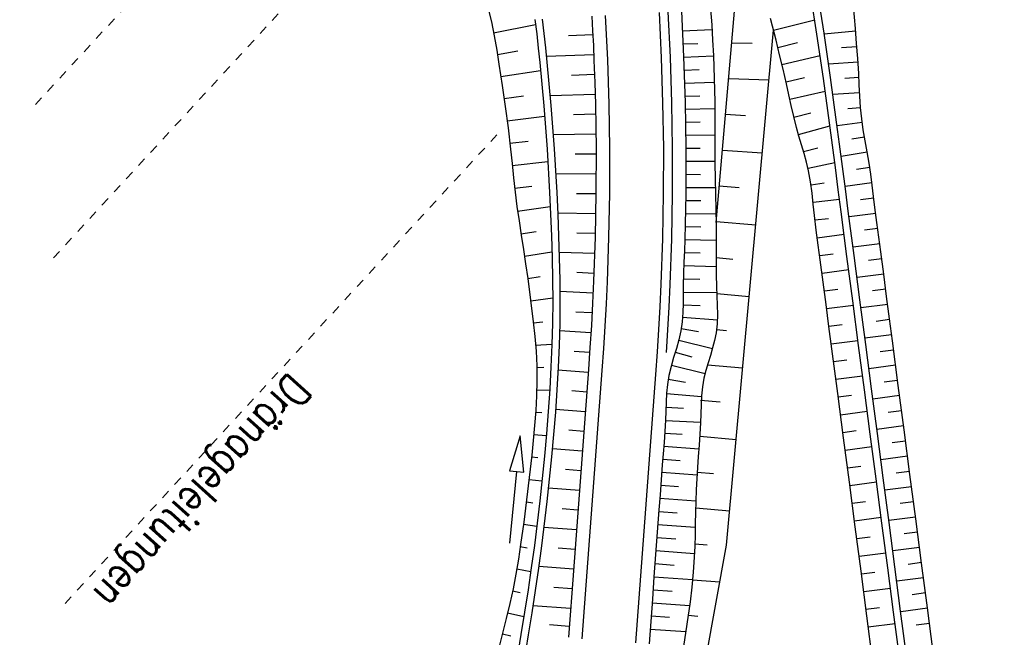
# Model space of a CAD drawing. Extents: x 446577 to 447216, y 443659 to 444842.
# Tile 153 of 177: x 446690 to 446745, y 444529 to 444564. Entities that reach past the tile are written whole.
import ezdxf

# ---------------------------------------------------------------- set-up
doc = ezdxf.new("R2010")
doc.units = 0
doc.header["$LTSCALE"] = 2
doc.header["$MEASUREMENT"] = 0
doc.linetypes.add('ACAD_ISO03W100', pattern=[0.5, 0.25, -0.25])
doc.linetypes.add('AUSGEZOGEN', pattern=[0])
for name, color, linetype in [('Bestand', 8, 'CONTINUOUS'), ('DB-Regenrückhaltebecken_Vorflutgra', 15, 'CONTINUOUS'), ('DB-vorhandene_Dränagen', 15, 'CONTINUOUS'), ('DB-Wegböschungen', 15, 'CONTINUOUS'), ('DB-Wege', 15, 'CONTINUOUS'), ('FBRTOP', 250, 'AUSGEZOGEN'), ('MULDE', 250, 'AUSGEZOGEN')]:
    doc.layers.add(name, color=color, linetype=linetype)
doc.styles.add('ROMANS', font='romans.shx', dxfattribs={"width": 0.8})

msp = doc.modelspace()

# ---------------------------------------------------------------- linework, layer by layer
at = {"layer": 'Bestand', "color": 253, "linetype": 'Continuous'}
for p, q in [((446729.455, 444562.291), (446730.582, 444562.274)), ((446729.281, 444560.299), (446731.523, 444560.222)), ((446729.107, 444558.306), (446730.222, 444558.247)), ((446728.933, 444556.314), (446731.151, 444556.152)), ((446728.759, 444554.321), (446729.863, 444554.225)), ((446728.586, 444552.329), (446730.785, 444552.137)), ((446728.584, 444550.322), (446729.508, 444550.241)), ((446728.617, 444548.311), (446730.422, 444548.154)), ((446728.603, 444546.305), (446729.152, 444546.257)), ((446728.099, 444544.341), (446730.058, 444544.171)), ((446727.716, 444542.367), (446728.797, 444542.274)), ((446727.665, 444540.364), (446729.695, 444540.19)), ((446727.53, 444538.368), (446728.441, 444538.29)), ((446727.443, 444536.368), (446729.332, 444536.207))]:
    msp.add_line(p, q, dxfattribs=at)
at = {"layer": 'Bestand', "linetype": 'Continuous'}
for p, q in [((446727.396, 444534.365), (446728.082, 444534.307)), ((446727.266, 444532.369), (446728.786, 444532.241)), ((446727.026, 444530.383), (446727.56, 444530.338))]:
    msp.add_line(p, q, dxfattribs=at)
at = {"layer": 'Bestand', "color": 253, "linetype": 'Continuous'}
for points in [[(446728.581, 444552.282), (446729.645, 444564.472)], [(446725.21, 444512.472), (446729.157, 444534.293), (446731.776, 444562.999)]]:
    msp.add_lwpolyline(points, dxfattribs=at)
at = {"layer": 'DB-Regenrückhaltebecken_Vorflutgra', "linetype": 'Continuous'}
for p, q in [((446734.197, 444562.769), (446733.819, 444565.239)), ((446734.593, 444562.828), (446734.214, 444565.301)), ((446736.34, 444563.089), (446736.231, 444564.345)), ((446731.917, 444562.429), (446731.617, 444563.638)), ((446731.777, 444562.994), (446734.077, 444563.568)), ((446736.353, 444562.93), (446734.6, 444562.781)), ((446736.409, 444562.252), (446736.34, 444563.089)), ((446732.117, 444561.623), (446731.917, 444562.429)), ((446734.556, 444560.297), (446734.197, 444562.769)), ((446734.953, 444560.353), (446734.593, 444562.828)), ((446732.016, 444562.032), (446733.121, 444562.304)), ((446736.423, 444562.073), (446735.573, 444562.007)), ((446736.472, 444561.414), (446736.409, 444562.252)), ((446732.312, 444560.816), (446732.117, 444561.623)), ((446732.25, 444561.074), (446734.372, 444561.581)), ((446736.523, 444560.575), (446736.472, 444561.414)), ((446732.498, 444560.006), (446732.312, 444560.816)), ((446736.485, 444561.209), (446734.845, 444561.106)), ((446732.474, 444560.113), (446733.495, 444560.349)), ((446734.896, 444557.822), (446734.556, 444560.297)), ((446735.293, 444557.875), (446734.953, 444560.353)), ((446736.534, 444560.352), (446735.749, 444560.308)), ((446736.553, 444559.945), (446736.523, 444560.575)), ((446732.631, 444559.397), (446732.498, 444560.006)), ((446732.687, 444559.141), (446734.654, 444559.597)), ((446736.584, 444559.315), (446736.553, 444559.945)), ((446732.764, 444558.788), (446732.631, 444559.397)), ((446736.574, 444559.505), (446735.084, 444559.41)), ((446736.626, 444558.687), (446736.584, 444559.315)), ((446732.904, 444558.181), (446732.764, 444558.788)), ((446736.627, 444558.673), (446735.915, 444558.608)), ((446736.688, 444558.061), (446736.626, 444558.687)), ((446733.059, 444557.577), (446732.904, 444558.181)), ((446732.911, 444558.154), (446733.849, 444558.39)), ((446736.777, 444557.441), (446736.688, 444558.061)), ((446733.197, 444557.091), (446733.059, 444557.577)), ((446733.173, 444557.175), (446734.918, 444557.657)), ((446735.06, 444556.583), (446734.896, 444557.822)), ((446735.456, 444556.635), (446735.293, 444557.875)), ((446736.715, 444557.854), (446735.32, 444557.668)), ((446736.884, 444556.824), (446736.777, 444557.441)), ((446733.343, 444556.608), (446733.197, 444557.091)), ((446736.847, 444557.031), (446736.141, 444556.917)), ((446733.486, 444556.124), (446733.343, 444556.608)), ((446733.456, 444556.225), (446734.253, 444556.441)), ((446735.221, 444555.343), (446735.06, 444556.583)), ((446735.618, 444555.395), (446735.456, 444556.635)), ((446736.997, 444556.207), (446736.884, 444556.824)), ((446733.619, 444555.638), (446733.486, 444556.124)), ((446736.999, 444556.197), (446735.546, 444555.949)), ((446737.105, 444555.59), (446736.997, 444556.207)), ((446733.734, 444555.149), (446733.619, 444555.638)), ((446733.7, 444555.302), (446735.185, 444555.622)), ((446735.383, 444554.104), (446735.221, 444555.343)), ((446735.78, 444554.156), (446735.618, 444555.395)), ((446737.144, 444555.344), (446736.4, 444555.229)), ((446737.199, 444554.972), (446737.105, 444555.59)), ((446733.844, 444554.535), (446733.734, 444555.149)), ((446737.28, 444554.352), (446737.199, 444554.972)), ((446733.926, 444553.916), (446733.844, 444554.535)), ((446733.868, 444554.37), (446734.594, 444554.481)), ((446735.546, 444552.865), (446735.383, 444554.104)), ((446737.263, 444554.484), (446735.764, 444554.282)), ((446735.942, 444552.916), (446735.78, 444554.156)), ((446737.355, 444553.732), (446737.28, 444554.352)), ((446733.993, 444553.293), (446733.926, 444553.916)), ((446733.981, 444553.408), (446735.452, 444553.581)), ((446737.367, 444553.631), (446736.62, 444553.536)), ((446737.43, 444553.111), (446737.355, 444553.732)), ((446734.058, 444552.67), (446733.993, 444553.293)), ((446737.534, 444552.284), (446737.43, 444553.111)), ((446734.158, 444551.842), (446734.058, 444552.67)), ((446734.087, 444552.419), (446734.834, 444552.507)), ((446735.87, 444550.386), (446735.546, 444552.865)), ((446736.267, 444550.438), (446735.942, 444552.916)), ((446737.47, 444552.784), (446735.984, 444552.595)), ((446737.579, 444551.94), (446736.837, 444551.843)), ((446737.643, 444551.458), (446737.534, 444552.284)), ((446734.269, 444551.016), (446734.158, 444551.842)), ((446734.213, 444551.426), (446735.709, 444551.616)), ((446737.754, 444550.632), (446737.643, 444551.458)), ((446734.383, 444550.191), (446734.269, 444551.016)), ((446737.692, 444551.094), (446736.206, 444550.9)), ((446734.349, 444550.438), (446735.093, 444550.536)), ((446736.194, 444547.907), (446735.87, 444550.386)), ((446736.591, 444547.959), (446736.267, 444550.438)), ((446737.917, 444549.393), (446737.754, 444550.632)), ((446734.547, 444548.952), (446734.383, 444550.191)), ((446737.805, 444550.248), (446737.061, 444550.151)), ((446734.481, 444549.453), (446735.967, 444549.647)), ((446737.916, 444549.401), (446736.428, 444549.207)), ((446738.078, 444548.153), (446737.917, 444549.393)), ((446734.707, 444547.712), (446734.547, 444548.952)), ((446734.61, 444548.467), (446735.353, 444548.564)), ((446738.026, 444548.555), (446737.282, 444548.458)), ((446738.24, 444546.914), (446738.078, 444548.153)), ((446734.868, 444546.473), (446734.707, 444547.712)), ((446734.737, 444547.481), (446736.224, 444547.675)), ((446736.518, 444545.428), (446736.194, 444547.907)), ((446736.915, 444545.48), (446736.591, 444547.959)), ((446738.136, 444547.709), (446736.649, 444547.514)), ((446734.866, 444546.495), (446735.609, 444546.592)), ((446735.031, 444545.233), (446734.868, 444546.473)), ((446738.247, 444546.862), (446737.503, 444546.765)), ((446738.402, 444545.674), (446738.24, 444546.914)), ((446738.358, 444546.016), (446736.87, 444545.821)), ((446734.995, 444545.509), (446736.482, 444545.703)), ((446736.843, 444542.949), (446736.518, 444545.428)), ((446737.239, 444543.001), (446736.915, 444545.48)), ((446738.727, 444543.195), (446738.402, 444545.674)), ((446735.193, 444543.994), (446735.031, 444545.233)), ((446738.468, 444545.169), (446737.725, 444545.072)), ((446735.124, 444544.523), (446735.868, 444544.62)), ((446738.579, 444544.323), (446737.092, 444544.128)), ((446735.355, 444542.754), (446735.193, 444543.994)), ((446735.253, 444543.537), (446736.74, 444543.731)), ((446738.69, 444543.477), (446737.946, 444543.379)), ((446739.051, 444540.717), (446738.727, 444543.195)), ((446735.68, 444540.276), (446735.355, 444542.754)), ((446735.382, 444542.551), (446736.126, 444542.648)), ((446737.167, 444540.47), (446736.843, 444542.949)), ((446737.563, 444540.522), (446737.239, 444543.001)), ((446738.8, 444542.63), (446737.313, 444542.436)), ((446735.511, 444541.565), (446736.998, 444541.76)), ((446738.911, 444541.784), (446738.168, 444541.687)), ((446739.022, 444540.937), (446737.535, 444540.743)), ((446735.64, 444540.579), (446736.383, 444540.676)), ((446737.491, 444537.991), (446737.167, 444540.47)), ((446737.888, 444538.043), (446737.563, 444540.522)), ((446739.375, 444538.238), (446739.051, 444540.717)), ((446736.004, 444537.797), (446735.68, 444540.276)), ((446739.133, 444540.091), (446738.389, 444539.994)), ((446735.769, 444539.593), (446737.256, 444539.788)), ((446739.243, 444539.245), (446737.756, 444539.05)), ((446735.898, 444538.607), (446736.641, 444538.704)), ((446739.354, 444538.398), (446738.61, 444538.301)), ((446739.699, 444535.759), (446739.375, 444538.238)), ((446736.328, 444535.318), (446736.004, 444537.797)), ((446736.027, 444537.621), (446737.514, 444537.816)), ((446737.815, 444535.512), (446737.491, 444537.991)), ((446738.212, 444535.564), (446737.888, 444538.043)), ((446739.465, 444537.552), (446737.977, 444537.357)), ((446736.156, 444536.635), (446736.899, 444536.733)), ((446739.575, 444536.705), (446738.832, 444536.608)), ((446736.285, 444535.649), (446737.772, 444535.844)), ((446738.14, 444533.033), (446737.815, 444535.512)), ((446739.686, 444535.859), (446738.199, 444535.665)), ((446738.536, 444533.085), (446738.212, 444535.564)), ((446740.023, 444533.28), (446739.699, 444535.759)), ((446736.652, 444532.839), (446736.328, 444535.318)), ((446739.797, 444535.013), (446739.053, 444534.915)), ((446736.414, 444534.663), (446737.157, 444534.761)), ((446736.542, 444533.677), (446738.03, 444533.872)), ((446739.908, 444534.166), (446738.42, 444533.972)), ((446740.018, 444533.32), (446739.275, 444533.223)), ((446740.348, 444530.801), (446740.023, 444533.28)), ((446736.976, 444530.36), (446736.652, 444532.839)), ((446736.671, 444532.692), (446737.415, 444532.789)), ((446738.464, 444530.555), (446738.14, 444533.033)), ((446738.86, 444530.606), (446738.536, 444533.085)), ((446740.129, 444532.473), (446738.642, 444532.279)), ((446736.8, 444531.706), (446738.288, 444531.9)), ((446740.24, 444531.627), (446739.496, 444531.53)), ((446736.929, 444530.72), (446737.673, 444530.817)), ((446738.788, 444528.076), (446738.464, 444530.555)), ((446739.185, 444528.128), (446738.86, 444530.606)), ((446740.35, 444530.781), (446738.863, 444530.586)), ((446740.672, 444528.322), (446740.348, 444530.801)), ((446737.301, 444527.881), (446736.976, 444530.36)), ((446737.058, 444529.734), (446738.546, 444529.928)), ((446740.461, 444529.934), (446739.717, 444529.837))]:
    msp.add_line(p, q, dxfattribs=at)
at = {"layer": 'DB-vorhandene_Dränagen', "linetype": 'ACAD_ISO03W100'}
for p, q in [((446690.664, 444558.85), (446714.797, 444585.06)), ((446691.664, 444550.299), (446715.797, 444576.509)), ((446692.322, 444531.047), (446716.455, 444557.258))]:
    msp.add_line(p, q, dxfattribs=at)
at = {"layer": 'DB-Wegböschungen', "linetype": 'Continuous'}
for p, q in [((446715.928, 444564.035), (446716.063, 444563.452)), ((446726.648, 444564.055), (446726.771, 444561.512)), ((446728.273, 444564.147), (446728.334, 444563.291)), ((446716.063, 444563.452), (446716.22, 444562.671)), ((446718.492, 444563.59), (446718.588, 444562.791)), ((446718.891, 444563.613), (446718.987, 444562.812)), ((446721.656, 444563.771), (446721.704, 444562.952)), ((446716.185, 444562.855), (446718.526, 444563.318)), ((446721.704, 444562.952), (446721.743, 444562.132)), ((446726.706, 444562.95), (446728.351, 444563.028)), ((446728.334, 444563.291), (446728.388, 444562.435)), ((446716.22, 444562.671), (446716.358, 444561.886)), ((446718.588, 444562.791), (446718.674, 444561.991)), ((446718.987, 444562.812), (446719.074, 444562.009)), ((446721.715, 444562.738), (446720.363, 444562.67)), ((446728.388, 444562.435), (446728.434, 444561.579)), ((446716.358, 444561.886), (446716.484, 444561.098)), ((446716.397, 444561.646), (446717.534, 444561.836)), ((446718.674, 444561.991), (446718.755, 444561.19)), ((446719.074, 444562.009), (446719.155, 444561.206)), ((446721.743, 444562.132), (446721.775, 444561.311)), ((446726.741, 444562.224), (446727.569, 444562.26)), ((446721.763, 444561.627), (446719.124, 444561.519)), ((446721.775, 444561.311), (446721.819, 444560.08)), ((446726.771, 444561.512), (446726.853, 444558.967)), ((446726.772, 444561.497), (446728.434, 444561.564)), ((446728.434, 444561.579), (446728.481, 444560.293)), ((446716.484, 444561.098), (446716.665, 444559.915)), ((446716.59, 444560.415), (446718.798, 444560.75)), ((446718.755, 444561.19), (446718.871, 444559.986)), ((446719.155, 444561.206), (446719.271, 444559.999)), ((446726.799, 444560.77), (446727.632, 444560.801)), ((446721.804, 444560.519), (446720.517, 444560.475)), ((446728.481, 444560.293), (446728.504, 444559.006)), ((446716.665, 444559.915), (446716.836, 444558.732)), ((446718.871, 444559.986), (446718.979, 444558.782)), ((446719.271, 444559.999), (446719.379, 444558.791)), ((446721.819, 444560.08), (446721.854, 444558.85)), ((446726.823, 444560.043), (446728.486, 444560.099)), ((446716.773, 444559.178), (446717.845, 444559.328)), ((446721.839, 444559.412), (446719.331, 444559.342)), ((446726.843, 444559.318), (446727.671, 444559.341)), ((446716.836, 444558.732), (446716.993, 444557.545)), ((446718.979, 444558.782), (446719.076, 444557.576)), ((446719.379, 444558.791), (446719.476, 444557.582)), ((446721.854, 444558.85), (446721.878, 444557.619)), ((446726.853, 444558.967), (446726.877, 444557.695)), ((446726.861, 444558.591), (446728.506, 444558.63)), ((446728.504, 444559.006), (446728.507, 444558.148)), ((446716.943, 444557.94), (446719.026, 444558.205)), ((446721.866, 444558.304), (446720.644, 444558.278)), ((446728.507, 444558.148), (446728.505, 444557.29)), ((446716.993, 444557.545), (446717.131, 444556.355)), ((446719.076, 444557.576), (446719.162, 444556.369)), ((446719.476, 444557.582), (446719.562, 444556.372)), ((446721.878, 444557.619), (446721.891, 444556.388)), ((446726.874, 444557.866), (446727.69, 444557.88)), ((446726.877, 444557.695), (446726.891, 444556.422)), ((446721.883, 444557.197), (446719.506, 444557.162)), ((446726.885, 444557.142), (446728.505, 444557.159)), ((446728.505, 444557.29), (446728.506, 444556.433)), ((446717.093, 444556.698), (446718.108, 444556.815)), ((446717.131, 444556.355), (446717.212, 444555.559)), ((446719.162, 444556.369), (446719.305, 444553.95)), ((446719.562, 444556.372), (446719.705, 444553.946)), ((446721.891, 444556.388), (446721.888, 444553.925)), ((446726.891, 444556.422), (446726.894, 444555.149)), ((446726.891, 444556.417), (446727.699, 444556.42)), ((446728.506, 444556.433), (446728.514, 444555.575)), ((446721.892, 444556.089), (446720.737, 444556.08)), ((446717.212, 444555.559), (446717.291, 444554.764)), ((446717.223, 444555.446), (446719.208, 444555.666)), ((446726.894, 444555.69), (446728.513, 444555.69)), ((446728.514, 444555.575), (446728.53, 444554.718)), ((446717.291, 444554.764), (446717.379, 444553.969)), ((446721.894, 444554.977), (446719.649, 444554.984)), ((446726.894, 444555.149), (446726.887, 444553.876)), ((446726.893, 444554.962), (446727.709, 444554.959)), ((446728.53, 444554.718), (446728.549, 444553.86)), ((446717.354, 444554.181), (446718.317, 444554.297)), ((446726.89, 444554.234), (446728.54, 444554.224)), ((446717.379, 444553.969), (446717.484, 444553.169)), ((446719.305, 444553.95), (446719.361, 444552.739)), ((446719.705, 444553.946), (446719.761, 444552.732)), ((446721.887, 444553.869), (446720.797, 444553.88)), ((446721.888, 444553.925), (446721.843, 444551.463)), ((446726.887, 444553.876), (446726.879, 444553.027)), ((446728.549, 444553.86), (446728.568, 444553.001)), ((446717.484, 444553.169), (446717.601, 444552.37)), ((446717.52, 444552.912), (446719.342, 444553.162)), ((446726.879, 444553.027), (446726.865, 444552.178)), ((446726.884, 444553.51), (446727.721, 444553.499)), ((446719.361, 444552.739), (446719.408, 444551.527)), ((446721.871, 444552.762), (446719.758, 444552.799)), ((446719.761, 444552.732), (446719.808, 444551.517)), ((446726.876, 444552.782), (446728.573, 444552.754)), ((446728.568, 444553.001), (446728.584, 444552.142)), ((446717.601, 444552.37), (446717.724, 444551.572)), ((446726.865, 444552.178), (446726.841, 444551.331)), ((446726.862, 444552.058), (446727.724, 444552.038)), ((446728.584, 444552.142), (446728.59, 444551.284)), ((446717.712, 444551.652), (446718.553, 444551.778)), ((446717.724, 444551.572), (446717.849, 444550.769)), ((446719.408, 444551.527), (446719.445, 444550.314)), ((446719.808, 444551.517), (446719.844, 444550.3)), ((446721.847, 444551.655), (446720.824, 444551.68)), ((446721.843, 444551.463), (446721.757, 444549.002)), ((446726.841, 444551.331), (446726.816, 444550.696)), ((446726.841, 444551.333), (446728.59, 444551.282)), ((446728.59, 444551.284), (446728.586, 444550.641)), ((446717.849, 444550.769), (446717.971, 444549.965)), ((446717.905, 444550.403), (446719.436, 444550.632)), ((446719.445, 444550.314), (446719.47, 444549.101)), ((446721.816, 444550.548), (446719.836, 444550.612)), ((446719.844, 444550.3), (446719.87, 444549.084)), ((446726.816, 444550.696), (446726.789, 444550.06)), ((446726.812, 444550.609), (446727.699, 444550.577)), ((446728.586, 444550.641), (446728.582, 444549.998)), ((446717.971, 444549.965), (446718.087, 444549.16)), ((446726.789, 444550.06), (446726.766, 444549.424)), ((446726.782, 444549.877), (446728.581, 444549.817)), ((446728.582, 444549.998), (446728.583, 444549.353)), ((446718.087, 444549.161), (446718.776, 444549.257)), ((446721.775, 444549.441), (446720.818, 444549.48)), ((446726.766, 444549.424), (446726.753, 444548.786)), ((446728.583, 444549.353), (446728.599, 444548.707)), ((446718.087, 444549.16), (446718.247, 444547.95)), ((446719.47, 444549.101), (446719.48, 444547.886)), ((446719.87, 444549.084), (446719.879, 444547.866)), ((446721.757, 444549.002), (446721.699, 444547.772)), ((446726.753, 444548.786), (446726.75, 444548.274)), ((446726.759, 444549.136), (446727.673, 444549.117)), ((446728.599, 444548.707), (446728.622, 444548.187)), ((446718.251, 444547.919), (446719.479, 444548.072)), ((446721.727, 444548.339), (446719.877, 444548.421)), ((446726.75, 444548.274), (446726.747, 444547.762)), ((446726.751, 444548.4), (446728.613, 444548.374)), ((446728.622, 444548.187), (446728.646, 444547.667)), ((446718.247, 444547.95), (446718.39, 444546.737)), ((446719.48, 444547.886), (446719.469, 444546.672)), ((446719.879, 444547.866), (446719.869, 444546.648)), ((446721.699, 444547.772), (446721.63, 444546.543)), ((446726.747, 444547.762), (446726.732, 444547.252)), ((446726.746, 444547.684), (446727.696, 444547.656)), ((446728.646, 444547.667), (446728.656, 444547.149)), ((446721.67, 444547.233), (446720.774, 444547.28)), ((446726.732, 444547.252), (446726.694, 444546.745)), ((446726.716, 444547.007), (446728.65, 444546.845)), ((446728.656, 444547.149), (446728.64, 444546.635)), ((446718.39, 444546.737), (446718.477, 444545.923)), ((446718.397, 444546.676), (446718.934, 444546.732)), ((446719.469, 444546.672), (446719.435, 444545.453)), ((446719.869, 444546.648), (446719.834, 444545.426)), ((446721.63, 444546.543), (446721.55, 444545.311)), ((446726.694, 444546.745), (446726.622, 444546.244)), ((446728.64, 444546.635), (446728.583, 444546.126)), ((446718.477, 444545.923), (446718.548, 444545.109)), ((446721.605, 444546.128), (446719.859, 444546.234)), ((446726.622, 444546.244), (446726.508, 444545.742)), ((446726.642, 444546.362), (446727.605, 444546.202)), ((446728.583, 444546.126), (446728.498, 444545.703)), ((446718.522, 444545.437), (446719.437, 444545.501)), ((446719.435, 444545.453), (446719.381, 444544.234)), ((446719.834, 444545.426), (446719.78, 444544.205)), ((446726.508, 444545.742), (446726.365, 444545.244)), ((446726.503, 444545.725), (446728.38, 444545.262)), ((446728.498, 444545.703), (446728.386, 444545.282)), ((446718.548, 444545.109), (446718.592, 444544.293)), ((446721.53, 444545.024), (446720.677, 444545.083)), ((446721.55, 444545.311), (446721.463, 444544.08)), ((446726.365, 444545.244), (446726.213, 444544.748)), ((446726.308, 444545.057), (446727.232, 444544.795)), ((446728.259, 444544.864), (446728.129, 444544.446)), ((446728.386, 444545.282), (446728.259, 444544.864)), ((446718.592, 444544.293), (446718.601, 444543.458)), ((446719.381, 444544.234), (446719.312, 444542.986)), ((446726.069, 444544.25), (446725.951, 444543.748)), ((446726.213, 444544.748), (446726.069, 444544.25)), ((446726.09, 444544.325), (446727.965, 444543.863)), ((446728.129, 444544.446), (446728.007, 444544.026)), ((446718.594, 444544.198), (446718.987, 444544.207)), ((446719.78, 444544.205), (446719.711, 444542.956)), ((446721.451, 444543.924), (446719.772, 444544.047)), ((446721.463, 444544.08), (446721.371, 444542.834)), ((446725.951, 444543.748), (446725.873, 444543.256)), ((446728.007, 444544.026), (446727.905, 444543.603)), ((446718.601, 444543.458), (446718.579, 444542.624)), ((446725.873, 444543.256), (446725.826, 444542.759)), ((446725.914, 444543.545), (446726.876, 444543.383)), ((446727.905, 444543.603), (446727.823, 444543.112)), ((446718.579, 444542.624), (446718.532, 444541.79)), ((446718.591, 444542.954), (446719.309, 444542.939)), ((446719.312, 444542.986), (446719.228, 444541.739)), ((446719.711, 444542.956), (446719.627, 444541.709)), ((446721.371, 444542.827), (446720.54, 444542.888)), ((446721.371, 444542.834), (446721.278, 444541.587)), ((446725.826, 444542.759), (446725.8, 444542.259)), ((446725.826, 444542.743), (446727.769, 444542.576)), ((446727.772, 444542.615), (446727.742, 444542.115)), ((446727.823, 444543.112), (446727.772, 444542.615)), ((446725.8, 444542.259), (446725.783, 444541.757)), ((446727.742, 444542.115), (446727.723, 444541.613)), ((446718.532, 444541.79), (446718.469, 444540.959)), ((446718.527, 444541.708), (446718.874, 444541.686)), ((446719.228, 444541.739), (446719.129, 444540.493)), ((446719.627, 444541.709), (446719.528, 444540.463)), ((446721.289, 444541.731), (446719.637, 444541.851)), ((446721.278, 444541.587), (446721.094, 444539.094)), ((446725.783, 444541.757), (446725.766, 444541.255)), ((446725.79, 444541.979), (446726.761, 444541.93)), ((446727.723, 444541.613), (446727.705, 444541.111)), ((446718.469, 444540.959), (446718.392, 444540.129)), ((446725.766, 444541.255), (446725.732, 444540.629)), ((446725.766, 444541.246), (446727.707, 444541.155)), ((446727.705, 444541.111), (446727.673, 444540.486)), ((446718.424, 444540.458), (446719.121, 444540.397)), ((446719.129, 444540.493), (446719.018, 444539.247)), ((446719.528, 444540.463), (446719.417, 444539.218)), ((446721.208, 444540.634), (446720.38, 444540.694)), ((446725.732, 444540.629), (446725.686, 444540.006)), ((446725.726, 444540.535), (446726.697, 444540.471)), ((446727.673, 444540.486), (446727.631, 444539.862)), ((446717.665, 444540.384), (446717.074, 444538.432)), ((446717.87, 444538.355), (446717.665, 444540.384)), ((446718.392, 444540.129), (446718.307, 444539.3)), ((446725.686, 444540.006), (446725.634, 444539.384)), ((446727.631, 444539.862), (446727.586, 444539.239)), ((446718.307, 444539.3), (446718.17, 444538.057)), ((446721.127, 444539.537), (446719.458, 444539.659)), ((446725.634, 444539.384), (446725.582, 444538.762)), ((446725.671, 444539.818), (446727.617, 444539.668)), ((446718.297, 444539.208), (446718.652, 444539.17)), ((446719.018, 444539.247), (446718.76, 444536.76)), ((446719.417, 444539.218), (446719.159, 444536.73)), ((446721.094, 444539.094), (446720.909, 444536.601)), ((446725.582, 444538.762), (446725.516, 444537.931)), ((446725.61, 444539.093), (446726.587, 444539.015)), ((446727.586, 444539.239), (446727.543, 444538.616)), ((446717.074, 444538.432), (446717.472, 444538.394)), ((446717.087, 444534.412), (446717.472, 444538.394)), ((446717.472, 444538.394), (446717.87, 444538.355)), ((446721.045, 444538.441), (446720.199, 444538.503)), ((446725.55, 444538.363), (446727.519, 444538.211)), ((446727.543, 444538.616), (446727.476, 444537.368)), ((446718.17, 444538.057), (446718.024, 444536.814)), ((446718.159, 444537.954), (446718.881, 444537.873)), ((446725.516, 444537.931), (446725.456, 444537.1)), ((446720.964, 444537.344), (446719.24, 444537.47)), ((446725.456, 444537.1), (446725.397, 444536.268)), ((446725.494, 444537.632), (446726.488, 444537.558)), ((446727.476, 444537.368), (446727.435, 444536.118)), ((446718.024, 444536.814), (446717.865, 444535.572)), ((446718.01, 444536.704), (446718.376, 444536.659)), ((446718.76, 444536.76), (446718.455, 444534.275)), ((446719.159, 444536.73), (446718.854, 444534.246)), ((446720.909, 444536.601), (446720.725, 444534.107)), ((446725.442, 444536.903), (446727.453, 444536.754)), ((446720.883, 444536.247), (446720, 444536.312)), ((446725.397, 444536.268), (446725.306, 444535.022)), ((446725.39, 444536.175), (446726.412, 444536.099)), ((446727.435, 444536.118), (446727.422, 444535.492)), ((446717.865, 444535.572), (446717.692, 444534.332)), ((446717.849, 444535.456), (446718.593, 444535.354)), ((446727.422, 444535.492), (446727.41, 444534.866)), ((446720.802, 444535.151), (446718.987, 444535.284)), ((446725.306, 444535.022), (446725.212, 444533.775)), ((446725.337, 444535.446), (446727.418, 444535.292)), ((446725.283, 444534.718), (446726.343, 444534.639)), ((446727.41, 444534.866), (446727.392, 444534.241)), ((446717.692, 444534.332), (446717.566, 444533.504)), ((446717.674, 444534.211), (446718.053, 444534.153)), ((446718.455, 444534.275), (446718.285, 444533.034)), ((446718.854, 444534.246), (446718.684, 444533.005)), ((446720.721, 444534.054), (446719.784, 444534.123)), ((446720.725, 444534.107), (446720.54, 444531.614)), ((446725.229, 444533.99), (446727.376, 444533.83)), ((446727.392, 444534.241), (446727.365, 444533.616)), ((446717.566, 444533.504), (446717.427, 444532.678)), ((446725.212, 444533.775), (446725.12, 444532.529)), ((446725.174, 444533.262), (446726.253, 444533.182)), ((446727.365, 444533.616), (446727.306, 444532.785)), ((446717.478, 444532.973), (446718.256, 444532.834)), ((446718.285, 444533.034), (446718.104, 444531.795)), ((446718.684, 444533.005), (446718.503, 444531.765)), ((446720.64, 444532.958), (446718.697, 444533.1)), ((446727.306, 444532.785), (446727.226, 444531.955)), ((446717.427, 444532.678), (446717.268, 444531.856)), ((446725.12, 444532.529), (446725.028, 444531.282)), ((446725.12, 444532.533), (446727.269, 444532.374)), ((446717.268, 444531.856), (446717.084, 444531.033)), ((446717.244, 444531.744), (446717.657, 444531.657)), ((446718.104, 444531.795), (446717.91, 444530.555)), ((446718.503, 444531.765), (446718.309, 444530.526)), ((446720.558, 444531.861), (446719.549, 444531.935)), ((446720.54, 444531.614), (446720.36, 444529.173)), ((446725.067, 444531.805), (446726.129, 444531.726)), ((446727.226, 444531.955), (446727.128, 444531.127)), ((446725.028, 444531.282), (446724.843, 444528.789)), ((446725.013, 444531.077), (446727.101, 444530.922)), ((446727.128, 444531.127), (446726.957, 444529.885)), ((446717.084, 444531.033), (446716.885, 444530.212)), ((446716.962, 444530.523), (446717.871, 444530.31)), ((446717.91, 444530.555), (446717.711, 444529.317)), ((446718.309, 444530.526), (446718.11, 444529.287)), ((446720.477, 444530.764), (446718.371, 444530.918)), ((446716.885, 444530.212), (446716.682, 444529.393)), ((446724.959, 444530.348), (446725.981, 444530.273)), ((446720.404, 444529.767), (446719.309, 444529.847)), ((446724.905, 444529.62), (446726.894, 444529.472)), ((446726.957, 444529.885), (446726.762, 444528.647)), ((446716.682, 444529.393), (446716.482, 444528.572)), ((446716.689, 444529.354), (446717.144, 444529.248)), ((446717.711, 444529.317), (446717.557, 444528.379)), ((446718.11, 444529.287), (446717.98, 444528.476)), ((446720.36, 444529.173), (446720.36, 444529.173))]:
    msp.add_line(p, q, dxfattribs=at)
at = {"layer": 'DB-Wege', "linetype": 'Continuous'}
for p, q in [((446725.4, 444563.984), (446725.522, 444561.462)), ((446725.899, 444564.012), (446726.022, 444561.482)), ((446722.405, 444563.813), (446722.525, 444561.341)), ((446722.525, 444561.341), (446722.604, 444558.867)), ((446725.522, 444561.462), (446725.603, 444558.938)), ((446726.022, 444561.482), (446726.103, 444558.95)), ((446722.604, 444558.867), (446722.641, 444556.393)), ((446725.603, 444558.938), (446725.641, 444556.413)), ((446726.103, 444558.95), (446726.141, 444556.417)), ((446722.641, 444556.393), (446722.638, 444553.918)), ((446725.641, 444556.413), (446725.637, 444553.888)), ((446726.141, 444556.417), (446726.137, 444553.883)), ((446722.638, 444553.918), (446722.593, 444551.443)), ((446725.637, 444553.888), (446725.592, 444551.364)), ((446726.137, 444553.883), (446726.091, 444551.35)), ((446722.593, 444551.443), (446722.506, 444548.97)), ((446725.592, 444551.364), (446725.504, 444548.84)), ((446726.091, 444551.35), (446726.003, 444548.82)), ((446722.506, 444548.97), (446722.448, 444547.734)), ((446725.504, 444548.84), (446725.444, 444547.579)), ((446726.003, 444548.82), (446725.944, 444547.553)), ((446722.448, 444547.734), (446722.379, 444546.498)), ((446725.444, 444547.579), (446725.374, 444546.319)), ((446725.944, 444547.553), (446725.873, 444546.288)), ((446722.379, 444546.498), (446722.299, 444545.261)), ((446725.374, 444546.319), (446725.292, 444545.061)), ((446725.873, 444546.288), (446725.791, 444545.027)), ((446722.299, 444545.261), (446722.211, 444544.025)), ((446725.292, 444545.061), (446725.203, 444543.803)), ((446722.211, 444544.025), (446722.119, 444542.778)), ((446725.203, 444543.803), (446725.111, 444542.557)), ((446722.119, 444542.778), (446722.026, 444541.532)), ((446725.111, 444542.557), (446725.018, 444541.31)), ((446722.026, 444541.532), (446721.842, 444539.038)), ((446725.018, 444541.31), (446724.834, 444538.817)), ((446721.842, 444539.038), (446721.657, 444536.545)), ((446724.834, 444538.817), (446724.649, 444536.324)), ((446721.657, 444536.545), (446721.473, 444534.052)), ((446724.649, 444536.324), (446724.465, 444533.831)), ((446721.473, 444534.052), (446721.288, 444531.559)), ((446724.465, 444533.831), (446724.28, 444531.337)), ((446721.288, 444531.559), (446721.104, 444529.066)), ((446724.28, 444531.337), (446724.095, 444528.844))]:
    msp.add_line(p, q, dxfattribs=at)
at = {"layer": 'FBRTOP', "color": 0, "const_width": 0.5}
msp.add_lwpolyline([(446833.755, 444484.975, -0.000083), (446837.963, 444455.179, -0.000176), (446839.935, 444441.166, -0.000011), (446846.01, 444397.876, 0.000067), (446846.968, 444391.053, 0.001727), (446849.892, 444370.762, 0.00123), (446854.165, 444342.303, 0.004209), (446857.404, 444322.222, 0.002979), (446862.388, 444293.915, 0.003153), (446866.566, 444271.777, 0.002691), (446871.765, 444245.898, 0.003085)], format="xyb", dxfattribs=at)
at = {"layer": 'MULDE'}
msp.add_lwpolyline([(446846.122, 444528.372, -0.003275), (446849.776, 444503.541, -0.000858), (446851.281, 444492.919, -0.000016), (446856.912, 444452.68, 0.000072), (446858.152, 444443.823, 0.000546), (446864.602, 444398.178, 0.00545), (446865.299, 444393.636, 0.003136), (446867.372, 444381.527, -0.001035), (446873.816, 444344.812, -0.000041), (446876.48, 444329.437, 0.000112), (446877.455, 444323.814, 0.000693), (446877.962, 444320.923, 0.000079), (446882.464, 444295.439, 0.001596), (446888.309, 444262.995, 0.003343)], format="xyb", dxfattribs=at)

# ---------------------------------------------------------------- texts
at = {"layer": 'DB-vorhandene_Dränagen', "linetype": 'Continuous', "style": 'ROMANS', "oblique": 0, "width": 0.8}
msp.add_text('Dränageleitungen', height=1.8, rotation=228.0755, dxfattribs=at).set_placement((446704.834, 444543.989))

doc.saveas('drawing.dxf')
